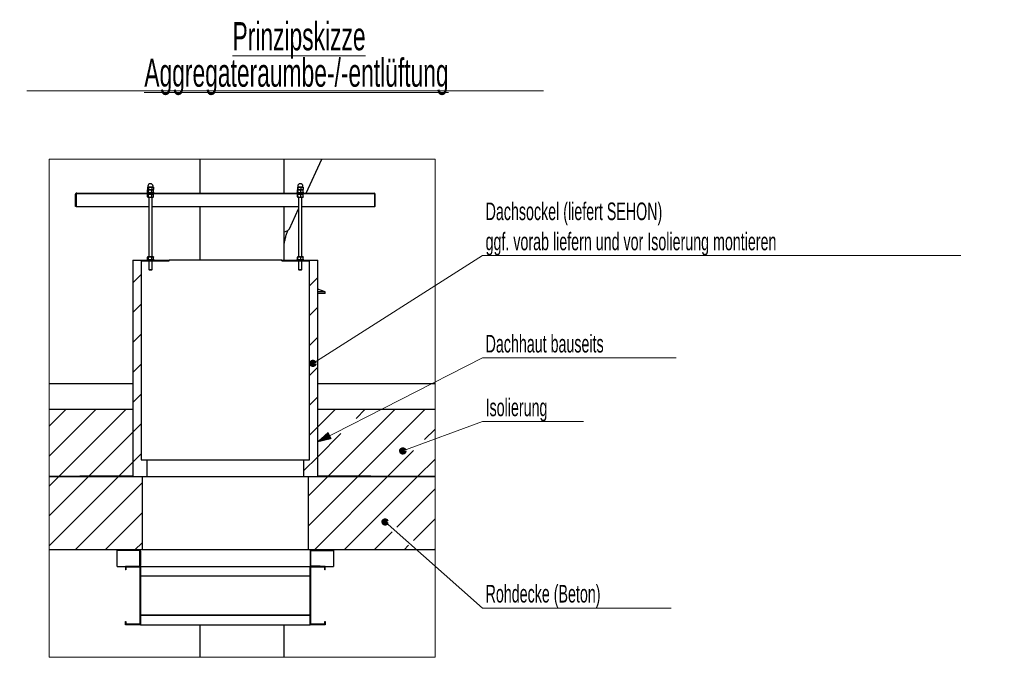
# Model space of a CAD drawing. Header units: millimetres. Extents: x 250 to 59450, y 0 to 41800.
# Tile 8 of 11: x 38456 to 45848, y 13119 to 17907. Entities that reach past the tile are written whole.
import ezdxf

# ---------------------------------------------------------------- set-up
doc = ezdxf.new("R2010")
doc.units = ezdxf.units.MM
doc.header["$LTSCALE"] = 50
doc.styles.add('SLDTEXTSTYLE0', font='TXT', dxfattribs={"width": 0.605})

# ---------------------------------------------------------------- blocks, each defined once
blk = doc.blocks.new('SW_NOTE_0_30')
at = {"color": 0, "linetype": 'Continuous', "lineweight": 18}
for p, q in [((-54541, -12127), (-23835, -12127)), ((-23835, -12127), (4461, -12127)), ((4461, -12127), (12546, -12127)), ((12546, -12127), (17382, -12127)), ((17382, -12127), (25466, -12127)), ((25466, -12127), (33551, -12127)), ((33551, -12127), (45663, -12127)), ((45663, -12127), (53747, -12127)), ((53747, -12127), (61832, -12127)), ((61832, -12127), (66668, -12127)), ((66668, -12127), (70710, -12127)), ((70710, -12127), (75546, -12127)), ((75546, -12127), (83630, -12127)), ((83630, -12127), (91715, -12127)), ((91715, -12127), (95757, -12127)), ((95757, -12127), (98991, -12127)), ((98991, -12127), (107075, -12127)), ((107075, -12127), (111118, -12127)), ((111118, -12127), (115160, -12127)), ((115160, -12127), (123244, -12127)), ((123244, -12127), (131329, -12127)), ((131329, -12127), (139413, -12127))]:
    blk.add_line(p, q, dxfattribs=at)
at = {"color": 0, "linetype": 'Continuous', "lineweight": 18, "char_height": 10583.33, "attachment_point": 2, "style": 'SLDTEXTSTYLE0'}
for s, insert in [('\\LPrinzipskizze', (47625, 13643)), ('\\LAggregateraumbe-/-entlüftung', (46662, -28))]:
    blk.add_mtext(s, dxfattribs=dict(at, insert=insert))
blk = doc.blocks.new('SW_NOTE_0_31')
at = {"color": 0, "linetype": 'Continuous', "lineweight": 18, "insert": (0, 8527), "char_height": 6614.58, "attachment_point": 1, "style": 'SLDTEXTSTYLE0'}
blk.add_mtext('Rohdecke (Beton)', dxfattribs=at)
blk = doc.blocks.new('SW_NOTE_0_32')
at = {"color": 0, "linetype": 'Continuous', "lineweight": 18, "insert": (0, 8527), "char_height": 6614.6, "attachment_point": 1, "style": 'SLDTEXTSTYLE0'}
blk.add_mtext('Isolierung', dxfattribs=at)
blk = doc.blocks.new('SW_NOTE_0_33')
at = {"color": 0, "linetype": 'Continuous', "lineweight": 18, "insert": (0, 8527), "char_height": 6614.58, "attachment_point": 1, "style": 'SLDTEXTSTYLE0'}
blk.add_mtext('Dachhaut bauseits', dxfattribs=at)
blk = doc.blocks.new('SW_NOTE_0_34')
at = {"color": 0, "linetype": 'Continuous', "lineweight": 18, "insert": (0, 8527), "char_height": 6614.58, "attachment_point": 1, "style": 'SLDTEXTSTYLE0'}
blk.add_mtext('Dachsockel (liefert SEHON)', dxfattribs=at)
blk = doc.blocks.new('SW_NOTE_0_35')
at = {"color": 0, "linetype": 'Continuous', "lineweight": 18, "insert": (0, 8527), "char_height": 6614.58, "attachment_point": 1, "style": 'SLDTEXTSTYLE0'}
blk.add_mtext('ggf. vorab liefern und vor Isolierung montieren', dxfattribs=at)
blk = doc.blocks.new('Block5')
at = {"linetype": 'Continuous', "true_color": 0x00007e}
h = blk.add_hatch(dxfattribs=at)
h.set_pattern_fill('ANSI31', color=176, scale=50, style=0)
h.paths.add_polyline_path([(105839, 82115), (104706, 84343), (100816, 80962)], flags=0)
at = {"color": 7, "linetype": 'Continuous', "lineweight": 18}
for p, q in [((56504, 187018), (0, 187018)), ((0, 187018), (0, 102835)), ((88254, 187018), (56504, 187018)), ((102352, 187018), (88254, 187018)), ((144847, 187018), (102352, 187018)), ((144847, 102835), (144847, 187018)), ((0, 102835), (0, 93135)), ((144847, 93135), (144847, 102835)), ((0, 93135), (0, 86738)), ((144847, 85656), (144847, 93135)), ((0, 86738), (0, 75513)), ((144847, 74431), (144847, 85656)), ((0, 75513), (0, 67835)), ((144847, 67835), (144847, 74431)), ((0, 67835), (0, 64288)), ((144847, 63206), (144847, 67835)), ((0, 64288), (0, 53062)), ((144847, 51981), (144847, 63206)), ((0, 53062), (0, 41837)), ((144847, 40755), (144847, 51981)), ((0, 41837), (0, 40335)), ((144847, 40335), (144847, 40755)), ((0, 40335), (0, 0)), ((144847, 0), (144847, 40335)), ((0, 0), (56504, 0)), ((56504, 0), (88254, 0)), ((88254, 0), (144847, 0))]:
    blk.add_line(p, q, dxfattribs=at)
at = {"color": 11, "linetype": 'Continuous', "lineweight": 25, "true_color": 0xff8080}
for p, q in [((56504, 187018), (56504, 174273)), ((88254, 174273), (88254, 187018)), ((96401, 174273), (102352, 187018)), ((56504, 169273), (56504, 149085)), ((88254, 149085), (88254, 169273)), ((90149, 160882), (93629, 168334)), ((88254, 159766), (88265, 159768)), ((88265, 159768), (88637, 159848)), ((88637, 159848), (88974, 159949)), ((88974, 159949), (89273, 160072)), ((89273, 160072), (89535, 160215)), ((89535, 160215), (89759, 160379)), ((89759, 160379), (89944, 160563)), ((89944, 160563), (90089, 160767)), ((90089, 160767), (90149, 160882)), ((103629, 137210), (100816, 138247)), ((103629, 137210), (100816, 137210)), ((103629, 136585), (103629, 137210)), ((103629, 136585), (100816, 136585)), ((56504, 12210), (56504, 0)), ((88254, 0), (88254, 12210))]:
    blk.add_line(p, q, dxfattribs=at)
at = {"color": 128, "linetype": 'Continuous', "lineweight": 25, "true_color": 0x004242}
for p, q in [((9879, 169273), (9879, 173828)), ((10066, 169273), (10066, 173828)), ((10075, 173828), (10075, 169273)), ((10323, 174273), (121934, 174273)), ((10323, 174085), (121934, 174085)), ((122182, 173828), (122182, 169273)), ((122191, 169273), (122191, 173828)), ((122379, 169273), (122379, 173828)), ((10066, 169273), (9879, 169273)), ((10075, 169273), (37379, 169273)), ((38629, 169273), (93629, 169273)), ((94879, 169273), (122182, 169273)), ((122379, 169273), (122191, 169273))]:
    blk.add_line(p, q, dxfattribs=at)
at = {"color": 250, "linetype": 'Continuous', "lineweight": 18, "true_color": 0x373737}
for p, q in [((20182, 174273), (19995, 174085)), ((31408, 174273), (31220, 174085)), ((42633, 174273), (42445, 174085)), ((53858, 174273), (53671, 174085)), ((65084, 174273), (64896, 174085)), ((76309, 174273), (76121, 174085)), ((87534, 174273), (87347, 174085)), ((98759, 174273), (98572, 174085)), ((109985, 174273), (109797, 174085)), ((121210, 174273), (121023, 174085)), ((34566, 143755), (31441, 140630)), ((100816, 142653), (97691, 139528)), ((34566, 132530), (31441, 129405)), ((100816, 131428), (97691, 128303)), ((34566, 121305), (31441, 118180)), ((100816, 120203), (97691, 117078)), ((34566, 110079), (31441, 106954)), ((100816, 108977), (97691, 105852)), ((34566, 98854), (31441, 95729)), ((100816, 97752), (97691, 94627)), ((6397, 93135), (0, 86738)), ((17622, 93135), (0, 75513)), ((28847, 93135), (3547, 67835)), ((107425, 93135), (100816, 86527)), ((129875, 93135), (104825, 68085)), ((118650, 93135), (115200, 89685)), ((141101, 93135), (116050, 68085)), ((34566, 87629), (31441, 84504)), ((100816, 86527), (97691, 83402)), ((144847, 85656), (140920, 81730)), ((31441, 84504), (15023, 68085)), ((109488, 83973), (100816, 75301)), ((34566, 76403), (31441, 73278)), ((100816, 75301), (95504, 69989)), ((136793, 77602), (127026, 67835)), ((144847, 74431), (138251, 67835)), ((31441, 73278), (26248, 68085)), ((3547, 67835), (0, 64288)), ((14773, 67835), (0, 53062)), ((25998, 67835), (0, 41837)), ((15023, 68085), (14773, 67835)), ((26248, 68085), (25998, 67835)), ((104575, 67835), (97379, 60639)), ((115800, 67835), (97379, 49413)), ((127026, 67835), (99526, 40335)), ((104825, 68085), (104575, 67835)), ((138251, 67835), (110751, 40335)), ((116050, 68085), (115800, 67835)), ((34879, 65490), (9723, 40335)), ((144847, 63206), (130503, 48861)), ((34879, 54265), (20949, 40335)), ((144847, 51981), (136690, 43823)), ((128726, 47084), (121976, 40335)), ((34879, 43040), (32174, 40335)), ((134913, 42046), (133202, 40335)), ((144847, 40755), (144427, 40335)), ((32174, 40335), (31986, 40148)), ((98191, 39000), (98004, 38813)), ((99526, 40335), (99338, 40148)), ((34254, 31190), (34066, 31002)), ((103629, 33213), (103441, 33025)), ((98191, 27775), (98004, 27588)), ((34254, 19964), (34066, 19777)), ((98191, 16550), (98004, 16362))]:
    blk.add_line(p, q, dxfattribs=at)
at = {"color": 254, "linetype": 'Continuous', "lineweight": 25, "true_color": 0xe8e8e8}
for p, q in [((36754, 174523), (36754, 174273)), ((36754, 174523), (39254, 174523)), ((36754, 174085), (36754, 173835)), ((36754, 173835), (39254, 173835)), ((36857, 174612), (36857, 175483)), ((36857, 172874), (36857, 173746)), ((37004, 175573), (36915, 175521)), ((36915, 174574), (37004, 174523)), ((37004, 173835), (36915, 173784)), ((37085, 175573), (37887, 175573)), ((37314, 174612), (37314, 175483)), ((37314, 172874), (37314, 173746)), ((37887, 175573), (38806, 175573)), ((38461, 174612), (38461, 175483)), ((38461, 172874), (38461, 173746)), ((38806, 175573), (39004, 175573)), ((39093, 175521), (39004, 175573)), ((39004, 174523), (39093, 174574)), ((39093, 173784), (39004, 173835)), ((39151, 174612), (39151, 175483)), ((39151, 172874), (39151, 173746)), ((39254, 174273), (39254, 174523)), ((39254, 173835), (39254, 174085)), ((93004, 174523), (93004, 174273)), ((93004, 174523), (95504, 174523)), ((93004, 174085), (93004, 173835)), ((93004, 173835), (95504, 173835)), ((93236, 175559), (93163, 175483)), ((93163, 174612), (93163, 175483)), ((93163, 174612), (93236, 174536)), ((93236, 173822), (93163, 173746)), ((93163, 172874), (93163, 173746)), ((93254, 175573), (93235, 175562)), ((93235, 174533), (93254, 174523)), ((93254, 173835), (93235, 173825)), ((93254, 175573), (93272, 175573)), ((93272, 175573), (93926, 175573)), ((93380, 174612), (93380, 175483)), ((93380, 172874), (93380, 173746)), ((93926, 175573), (94908, 175573)), ((94471, 174612), (94471, 175483)), ((94471, 172874), (94471, 173746)), ((94908, 175573), (95254, 175573)), ((95272, 175562), (95254, 175573)), ((95254, 174523), (95272, 174533)), ((95272, 173825), (95254, 173835)), ((95345, 174612), (95345, 175483)), ((95345, 172874), (95345, 173746)), ((95504, 174273), (95504, 174523)), ((95504, 173835), (95504, 174085)), ((36915, 172836), (37004, 172785)), ((37004, 172785), (37085, 172785)), ((37085, 172785), (37887, 172785)), ((37379, 172785), (37379, 150385)), ((37887, 172785), (38806, 172785)), ((38629, 150385), (38629, 172785)), ((38806, 172785), (39004, 172785)), ((39004, 172785), (39093, 172836)), ((93235, 172796), (93254, 172785)), ((93254, 172785), (93272, 172785)), ((93272, 172785), (93926, 172785)), ((93629, 172785), (93629, 150385)), ((93926, 172785), (94908, 172785)), ((94879, 150385), (94879, 172785)), ((94908, 172785), (95254, 172785)), ((95254, 172785), (95272, 172796)), ((36754, 149335), (36754, 149085)), ((36754, 149335), (39254, 149335)), ((36857, 149424), (36857, 150296)), ((37004, 150385), (36915, 150334)), ((36915, 149386), (37004, 149335)), ((37004, 150385), (37085, 150385)), ((37085, 150385), (37887, 150385)), ((37314, 149424), (37314, 150296)), ((37379, 148835), (37379, 145585)), ((37887, 150385), (38806, 150385)), ((38461, 149424), (38461, 150296)), ((38629, 145585), (38629, 148835)), ((38806, 150385), (39004, 150385)), ((39093, 150334), (39004, 150385)), ((39004, 149335), (39093, 149386)), ((39151, 149424), (39151, 150296)), ((39254, 149085), (39254, 149335)), ((93004, 149335), (93004, 149085)), ((93004, 149335), (95504, 149335)), ((93163, 149424), (93163, 150296)), ((93163, 149424), (93236, 149349)), ((93254, 150385), (93235, 150375)), ((93235, 149346), (93254, 149335)), ((93254, 150385), (93272, 150385)), ((93272, 150385), (93926, 150385)), ((93380, 149424), (93380, 150296)), ((93629, 148835), (93629, 145585)), ((93926, 150385), (94908, 150385)), ((94471, 149424), (94471, 150296)), ((94879, 145585), (94879, 148835)), ((94908, 150385), (95254, 150385)), ((95272, 150375), (95254, 150385)), ((95254, 149335), (95272, 149346)), ((95345, 149424), (95345, 150296)), ((95504, 149085), (95504, 149335)), ((37379, 145585), (37504, 145460)), ((37379, 145585), (38629, 145585)), ((37504, 145460), (38504, 145460)), ((38504, 145460), (38629, 145585)), ((93629, 145585), (93754, 145460)), ((93629, 145585), (94879, 145585)), ((93754, 145460), (94754, 145460)), ((94754, 145460), (94879, 145585))]:
    blk.add_line(p, q, dxfattribs=at)
at = {"color": 7, "linetype": 'Continuous', "lineweight": 25}
for p, q in [((36857, 176490), (36857, 175629)), ((37085, 175573), (36857, 175629)), ((36911, 175606), (37004, 175573)), ((37035, 176573), (36912, 176518)), ((37035, 176854), (37035, 176573)), ((37425, 176573), (37035, 176573)), ((37314, 175629), (37085, 175573)), ((37887, 175573), (37085, 175573)), ((37314, 176490), (37314, 175629)), ((37887, 175573), (37314, 175629)), ((38972, 176573), (37425, 176573)), ((38461, 175629), (37887, 175573)), ((38806, 175573), (37887, 175573)), ((38461, 176490), (38461, 175629)), ((38972, 176573), (38972, 176854)), ((39095, 176518), (38972, 176573)), ((39004, 175573), (39096, 175606)), ((39151, 176490), (39093, 176511)), ((39093, 175615), (39151, 175629)), ((39151, 176490), (39151, 175629)), ((93163, 176490), (93163, 175629)), ((93197, 175611), (93163, 175629)), ((93232, 175581), (93254, 175573)), ((93285, 176573), (93234, 176550)), ((93272, 175573), (93235, 175591)), ((93380, 175629), (93272, 175573)), ((93926, 175573), (93272, 175573)), ((93285, 176854), (93285, 176573)), ((93521, 176573), (93285, 176573)), ((93380, 176490), (93380, 175629)), ((93926, 175573), (93380, 175629)), ((95222, 176573), (93521, 176573)), ((94471, 175629), (93926, 175573)), ((94908, 175573), (93926, 175573)), ((94471, 176490), (94471, 175629)), ((95254, 175573), (94908, 175573)), ((95222, 176573), (95222, 176854)), ((95273, 176550), (95222, 176573)), ((95254, 175573), (95276, 175581)), ((95345, 176490), (95272, 176547)), ((95272, 175591), (95345, 175629)), ((95345, 176490), (95345, 175629))]:
    blk.add_line(p, q, dxfattribs=at)
at = {"color": 250, "linetype": 'Continuous', "lineweight": 25, "true_color": 0x373737}
for p, q in [((31441, 149085), (34566, 149085)), ((31441, 149085), (31441, 68085)), ((34566, 149085), (34566, 74085)), ((34566, 149085), (44977, 149085)), ((34566, 148835), (44977, 148835)), ((44977, 148835), (44977, 149085)), ((87281, 149085), (44977, 149085)), ((87281, 148835), (87281, 149085)), ((87281, 149085), (97691, 149085)), ((87281, 148835), (97691, 148835)), ((97691, 74085), (97691, 149085)), ((97691, 149085), (100816, 149085)), ((100816, 68085), (100816, 149085)), ((0, 102835), (31441, 102835)), ((100816, 102835), (144847, 102835)), ((0, 93135), (31441, 93135)), ((31441, 93135), (31441, 68085)), ((100816, 93135), (144847, 93135)), ((100816, 68085), (100816, 93135)), ((34566, 74085), (36754, 74085)), ((36754, 67835), (36754, 74085)), ((36754, 74085), (95504, 74085)), ((95504, 74085), (95504, 67835)), ((95504, 74085), (97691, 74085)), ((0, 67835), (34879, 67835)), ((11504, 67835), (0, 67835)), ((11504, 68085), (31441, 68085)), ((11504, 68085), (11504, 67835)), ((11504, 68085), (31441, 68085)), ((11504, 68085), (11504, 67835)), ((11504, 67835), (36754, 67835)), ((34879, 67835), (34879, 40335)), ((36754, 67835), (95504, 67835)), ((95504, 67835), (120754, 67835)), ((97379, 40335), (97379, 67835)), ((97379, 67835), (144847, 67835)), ((100816, 68085), (120754, 68085)), ((100816, 68085), (120754, 68085)), ((120754, 67835), (120754, 68085)), ((120754, 67835), (120754, 68085)), ((144847, 67835), (120754, 67835)), ((34879, 40335), (0, 40335)), ((97379, 40335), (34879, 40335)), ((144847, 40335), (97379, 40335))]:
    blk.add_line(p, q, dxfattribs=at)
at = {"color": 176, "linetype": 'Continuous', "lineweight": 18, "true_color": 0x00007e}
for p, q in [((162645, 150883), (98962, 110367)), ((342203, 150883), (162645, 150883)), ((100017, 111038), (101072, 111709)), ((162645, 112413), (100816, 80962)), ((235390, 112413), (162645, 112413)), ((162645, 88480), (132740, 77483)), ((200602, 88480), (162645, 88480)), ((104706, 84343), (100816, 80962)), ((100816, 80962), (105839, 82115)), ((105839, 82115), (104706, 84343)), ((133913, 77915), (135087, 78346)), ((162645, 18501), (126082, 50849)), ((127018, 50021), (127954, 49193)), ((233430, 18501), (162645, 18501))]:
    blk.add_line(p, q, dxfattribs=at)
at = {"color": 132, "linetype": 'Continuous', "lineweight": 25, "true_color": 0x00b4b4}
for p, q in [((25504, 40148), (25504, 40335)), ((25504, 40335), (33809, 40335)), ((33809, 40148), (25504, 40148)), ((25504, 39891), (25504, 40148)), ((25504, 34529), (25504, 39891)), ((34066, 34529), (34066, 39891)), ((34254, 39891), (34254, 34529)), ((98004, 39891), (98004, 34529)), ((98191, 34529), (98191, 39891)), ((106754, 40335), (98448, 40335)), ((98448, 40148), (106754, 40148)), ((106754, 40148), (106754, 40335)), ((106754, 40148), (106754, 39891)), ((106754, 39891), (106754, 34529)), ((25504, 34085), (25504, 34529)), ((25504, 34085), (28629, 34085)), ((30504, 34273), (33809, 34273)), ((30504, 34085), (30504, 34273)), ((33809, 34085), (30504, 34085)), ((101754, 34273), (98448, 34273)), ((98448, 34085), (101754, 34085)), ((101754, 34085), (101754, 34273)), ((103629, 34085), (106754, 34085)), ((106754, 34529), (106754, 34085))]:
    blk.add_line(p, q, dxfattribs=at)
at = {"color": 251, "linetype": 'Continuous', "lineweight": 25, "true_color": 0x6a6a6a}
for p, q in [((28629, 34085), (28629, 32835)), ((34254, 34085), (28629, 34085)), ((34066, 33898), (28816, 33898)), ((28816, 33898), (28816, 32835)), ((34066, 33898), (34066, 12398)), ((34254, 34085), (34254, 12210)), ((34254, 34085), (98004, 34085)), ((103629, 34085), (98004, 34085)), ((98004, 12210), (98004, 34085)), ((103441, 33898), (98191, 33898)), ((98191, 12398), (98191, 33898)), ((103441, 32835), (103441, 33898)), ((103629, 32835), (103629, 34085)), ((28816, 32835), (28629, 32835)), ((34254, 30528), (98004, 30528)), ((103629, 32835), (103441, 32835)), ((34254, 15944), (98004, 15944)), ((34254, 15767), (98004, 15767)), ((28629, 13460), (28816, 13460)), ((28629, 12210), (28629, 13460)), ((34254, 12210), (28629, 12210)), ((28816, 13460), (28816, 12398)), ((34066, 12398), (28816, 12398)), ((34254, 12210), (98004, 12210)), ((103629, 12210), (98004, 12210)), ((103441, 12398), (98191, 12398)), ((103441, 12398), (103441, 13460)), ((103441, 13460), (103629, 13460)), ((103629, 13460), (103629, 12210))]:
    blk.add_line(p, q, dxfattribs=at)
at = {"color": 176, "linetype": 'Continuous', "lineweight": 200, "true_color": 0x00007e}
for centre in [(98962, 110367), (132740, 77483), (126082, 50849)]:
    blk.add_circle(centre, 625, dxfattribs=at)
at = {"color": 7, "linetype": 'Continuous', "lineweight": 25}
for centre in [(38004, 176854), (94254, 176854)]:
    blk.add_arc(centre, 969, 0, 180, dxfattribs=at)
at = {"color": 128, "linetype": 'Continuous', "lineweight": 25, "true_color": 0x004242}
for centre, radius, start, end in [((10323, 173828), 444, 89.99294, 180.00898), ((10323, 173828), 257, 90.01158, 179.98177), ((121934, 173828), 444, 0.00414, 90.00162), ((121934, 173828), 257, 359.99554, 90.01111)]:
    blk.add_arc(centre, radius, start, end, dxfattribs=at)
at = {"color": 132, "linetype": 'Continuous', "lineweight": 25, "true_color": 0x00b4b4}
for centre, radius, start, end in [((33809, 39891), 444, 359.9918, 90.00531), ((33809, 39891), 257, 0.01672, 89.98806), ((98448, 39891), 444, 90.00781, 179.99508), ((98448, 39891), 257, 90.00254, 180.00598), ((33809, 34529), 444, 269.99463, 0.00825), ((33809, 34530), 257, 270.01194, 359.98336), ((98448, 34529), 444, 180.00487, 269.99225), ((98448, 34529), 257, 179.99394, 269.99746)]:
    blk.add_arc(centre, radius, start, end, dxfattribs=at)
at = {"color": 128, "linetype": 'Continuous', "lineweight": 25, "true_color": 0x004242}
for points, knots in [([(10323, 174085), (10301, 174080), (10251, 174069), (10191, 174004), (10133, 173923), (10095, 173860), (10075, 173828)], [0, 0, 0, 0, 0.1782603, 0.4074246, 0.6932703, 1, 1, 1, 1]), ([(10142, 174009), (10127, 173969), (10104, 173909), (10082, 173849), (10075, 173828)], [0, 0, 0, 0, 0.6630063, 1, 1, 1, 1]), ([(122182, 173828), (122162, 173862), (122123, 173925), (122064, 174006), (122004, 174070), (121955, 174081), (121934, 174085)], [0, 0, 0, 0, 0.3181675, 0.6021172, 0.8289792, 1, 1, 1, 1]), ([(122182, 173828), (122165, 173881), (122144, 173942), (122119, 174001), (122115, 174009)], [0, 0, 0, 0, 0.8573221, 1, 1, 1, 1])]:
    blk.add_open_spline(points, degree=3, knots=knots, dxfattribs=at)
at = {"color": 7, "linetype": 'Continuous', "lineweight": 25}
for points, knots in [([(36857, 176490), (36913, 176517), (37023, 176571), (37191, 176553), (37279, 176508), (37314, 176490)], [0, 0, 0, 0, 0.3819616, 0.7560461, 1, 1, 1, 1]), ([(37314, 176490), (37457, 176517), (37747, 176571), (38136, 176555), (38372, 176508), (38461, 176490)], [0, 0, 0, 0, 0.3766547, 0.7647924, 1, 1, 1, 1]), ([(38461, 176490), (38489, 176500), (38594, 176537), (38789, 176571), (38995, 176544), (39112, 176503), (39151, 176490)], [0, 0, 0, 0, 0.1292522, 0.4739744, 0.8274516, 1, 1, 1, 1]), ([(38806, 175573), (38718, 175579), (38601, 175588), (38489, 175620), (38461, 175629)], [0, 0, 0, 0, 0.7455328, 1, 1, 1, 1]), ([(39151, 175629), (39147, 175628), (39036, 175594), (38919, 175583), (38806, 175573)], [0, 0, 0, 0, 0.0288327, 1, 1, 1, 1]), ([(93163, 176490), (93187, 176518), (93232, 176569), (93331, 176548), (93365, 176508), (93380, 176490)], [0, 0, 0, 0, 0.39913412, 0.73123347, 1, 1, 1, 1]), ([(93380, 176490), (93516, 176517), (93792, 176571), (94163, 176555), (94387, 176508), (94471, 176490)], [0, 0, 0, 0, 0.37678256, 0.76460806, 1, 1, 1, 1]), ([(94471, 176490), (94508, 176500), (94642, 176537), (94887, 176571), (95146, 176544), (95296, 176503), (95345, 176490)], [0, 0, 0, 0, 0.12786407, 0.47372775, 0.82915041, 1, 1, 1, 1]), ([(94908, 175573), (94798, 175579), (94651, 175587), (94507, 175620), (94471, 175629)], [0, 0, 0, 0, 0.74751278, 1, 1, 1, 1]), ([(95345, 175629), (95340, 175628), (95198, 175594), (95051, 175583), (94908, 175573)], [0, 0, 0, 0, 0.0283865, 1, 1, 1, 1])]:
    blk.add_open_spline(points, degree=3, knots=knots, dxfattribs=at)
at = {"color": 254, "linetype": 'Continuous', "lineweight": 25, "true_color": 0xe8e8e8}
for points, knots in [([(37085, 175573), (37065, 175571), (36981, 175565), (36910, 175518), (36857, 175483)], [0, 0, 0, 0, 0.2483248, 1, 1, 1, 1]), ([(36857, 174612), (36910, 174577), (36981, 174530), (37065, 174524), (37085, 174523)], [0, 0, 0, 0, 0.7516752, 1, 1, 1, 1]), ([(37085, 173835), (37065, 173834), (36981, 173828), (36910, 173781), (36857, 173746)], [0, 0, 0, 0, 0.24831317, 1, 1, 1, 1]), ([(37314, 175483), (37295, 175496), (37228, 175545), (37145, 175561), (37085, 175573)], [0, 0, 0, 0, 0.2738918, 1, 1, 1, 1]), ([(37085, 174523), (37145, 174534), (37228, 174550), (37295, 174599), (37314, 174612)], [0, 0, 0, 0, 0.7261082, 1, 1, 1, 1]), ([(37314, 173746), (37295, 173759), (37228, 173807), (37145, 173823), (37085, 173835)], [0, 0, 0, 0, 0.2739206, 1, 1, 1, 1]), ([(37887, 175573), (37874, 175572), (37771, 175572), (37577, 175552), (37402, 175506), (37314, 175483)], [0, 0, 0, 0, 0.0700664, 0.5307013, 1, 1, 1, 1]), ([(37314, 174612), (37407, 174587), (37595, 174537), (37789, 174527), (37887, 174523)], [0, 0, 0, 0, 0.49551807, 1, 1, 1, 1]), ([(37887, 173835), (37874, 173835), (37771, 173834), (37577, 173815), (37402, 173769), (37314, 173746)], [0, 0, 0, 0, 0.070066, 0.5307023, 1, 1, 1, 1]), ([(38461, 175483), (38367, 175508), (38180, 175559), (37985, 175568), (37887, 175573)], [0, 0, 0, 0, 0.495522, 1, 1, 1, 1]), ([(37887, 174523), (37901, 174523), (38004, 174523), (38198, 174543), (38372, 174589), (38461, 174612)], [0, 0, 0, 0, 0.0700664, 0.5307013, 1, 1, 1, 1]), ([(38461, 173746), (38367, 173771), (38180, 173821), (37985, 173830), (37887, 173835)], [0, 0, 0, 0, 0.495522, 1, 1, 1, 1]), ([(38806, 175573), (38797, 175572), (38735, 175572), (38615, 175551), (38513, 175506), (38461, 175483)], [0, 0, 0, 0, 0.0684424, 0.5216356, 1, 1, 1, 1]), ([(38461, 174612), (38516, 174587), (38626, 174538), (38746, 174528), (38806, 174523)], [0, 0, 0, 0, 0.5047059, 1, 1, 1, 1]), ([(38806, 173835), (38797, 173835), (38735, 173834), (38615, 173814), (38513, 173769), (38461, 173746)], [0, 0, 0, 0, 0.0684412, 0.5216385, 1, 1, 1, 1]), ([(39151, 175483), (39095, 175508), (38985, 175558), (38865, 175568), (38806, 175573)], [0, 0, 0, 0, 0.5047992, 1, 1, 1, 1]), ([(38806, 174523), (38814, 174523), (38876, 174523), (38996, 174544), (39098, 174589), (39151, 174612)], [0, 0, 0, 0, 0.0682877, 0.5215562, 1, 1, 1, 1]), ([(39151, 173746), (39095, 173771), (38985, 173820), (38865, 173830), (38806, 173835)], [0, 0, 0, 0, 0.5047992, 1, 1, 1, 1]), ([(39091, 175521), (39092, 175521), (39115, 175514), (39133, 175498), (39151, 175483)], [0, 0, 0, 0, 0.0380159, 1, 1, 1, 1]), ([(39151, 174612), (39133, 174597), (39115, 174581), (39092, 174574), (39091, 174574)], [0, 0, 0, 0, 0.9619841, 1, 1, 1, 1]), ([(39091, 173784), (39092, 173783), (39115, 173777), (39133, 173761), (39151, 173746)], [0, 0, 0, 0, 0.0379531, 1, 1, 1, 1]), ([(93380, 175483), (93372, 175496), (93346, 175537), (93302, 175558), (93272, 175573)], [0, 0, 0, 0, 0.3213403, 1, 1, 1, 1]), ([(93272, 174523), (93302, 174537), (93346, 174558), (93372, 174599), (93380, 174612)], [0, 0, 0, 0, 0.6786597, 1, 1, 1, 1]), ([(93380, 173746), (93372, 173759), (93346, 173800), (93302, 173821), (93272, 173835)], [0, 0, 0, 0, 0.3214156, 1, 1, 1, 1]), ([(93926, 175573), (93913, 175572), (93815, 175572), (93630, 175552), (93464, 175506), (93380, 175483)], [0, 0, 0, 0, 0.06989057, 0.53008265, 1, 1, 1, 1]), ([(93380, 174612), (93469, 174587), (93647, 174537), (93833, 174527), (93926, 174523)], [0, 0, 0, 0, 0.4961698, 1, 1, 1, 1]), ([(93926, 173835), (93913, 173835), (93815, 173834), (93630, 173815), (93464, 173769), (93380, 173746)], [0, 0, 0, 0, 0.06989006, 0.53008381, 1, 1, 1, 1]), ([(94471, 175483), (94383, 175508), (94204, 175559), (94019, 175568), (93926, 175573)], [0, 0, 0, 0, 0.4960684, 1, 1, 1, 1]), ([(93926, 174523), (93939, 174523), (94037, 174523), (94222, 174543), (94387, 174589), (94471, 174612)], [0, 0, 0, 0, 0.06999786, 0.53018851, 1, 1, 1, 1]), ([(94471, 173746), (94383, 173771), (94204, 173821), (94019, 173830), (93926, 173835)], [0, 0, 0, 0, 0.4960684, 1, 1, 1, 1]), ([(94908, 175573), (94898, 175572), (94819, 175572), (94670, 175552), (94538, 175506), (94471, 175483)], [0, 0, 0, 0, 0.06936358, 0.52689217, 1, 1, 1, 1]), ([(94471, 174612), (94542, 174587), (94683, 174537), (94833, 174527), (94908, 174523)], [0, 0, 0, 0, 0.4993615, 1, 1, 1, 1]), ([(94908, 173835), (94898, 173835), (94819, 173834), (94670, 173814), (94538, 173769), (94471, 173746)], [0, 0, 0, 0, 0.0693628, 0.526894, 1, 1, 1, 1]), ([(95345, 175483), (95274, 175508), (95133, 175558), (94983, 175568), (94908, 175573)], [0, 0, 0, 0, 0.49943429, 1, 1, 1, 1]), ([(94908, 174523), (94918, 174523), (94997, 174523), (95146, 174543), (95278, 174589), (95345, 174612)], [0, 0, 0, 0, 0.0693727, 0.5268297, 1, 1, 1, 1]), ([(95345, 173746), (95274, 173771), (95133, 173821), (94983, 173830), (94908, 173835)], [0, 0, 0, 0, 0.49943429, 1, 1, 1, 1]), ([(95271, 175550), (95288, 175541), (95319, 175526), (95336, 175497), (95345, 175483)], [0, 0, 0, 0, 0.5441229, 1, 1, 1, 1]), ([(95345, 174612), (95336, 174599), (95319, 174569), (95288, 174554), (95271, 174545)], [0, 0, 0, 0, 0.4559133, 1, 1, 1, 1]), ([(95271, 173812), (95288, 173804), (95319, 173788), (95336, 173759), (95345, 173746)], [0, 0, 0, 0, 0.5440216, 1, 1, 1, 1]), ([(36857, 172874), (36910, 172839), (36981, 172792), (37065, 172787), (37085, 172785)], [0, 0, 0, 0, 0.7516868, 1, 1, 1, 1]), ([(37085, 172785), (37145, 172797), (37228, 172813), (37295, 172861), (37314, 172874)], [0, 0, 0, 0, 0.7260794, 1, 1, 1, 1]), ([(37314, 172874), (37407, 172849), (37595, 172799), (37789, 172790), (37887, 172785)], [0, 0, 0, 0, 0.495522, 1, 1, 1, 1]), ([(37887, 172785), (37901, 172785), (38004, 172786), (38198, 172806), (38372, 172851), (38461, 172874)], [0, 0, 0, 0, 0.070066, 0.5307023, 1, 1, 1, 1]), ([(38461, 172874), (38516, 172849), (38626, 172800), (38746, 172790), (38806, 172785)], [0, 0, 0, 0, 0.5047161, 1, 1, 1, 1]), ([(38806, 172785), (38814, 172785), (38876, 172786), (38996, 172807), (39098, 172851), (39151, 172874)], [0, 0, 0, 0, 0.0682865, 0.521559, 1, 1, 1, 1]), ([(39151, 172874), (39133, 172859), (39115, 172843), (39092, 172837), (39091, 172836)], [0, 0, 0, 0, 0.9620469, 1, 1, 1, 1]), ([(93163, 172874), (93185, 172839), (93213, 172795), (93262, 172787), (93272, 172785)], [0, 0, 0, 0, 0.79254928, 1, 1, 1, 1]), ([(93272, 172785), (93302, 172799), (93346, 172821), (93372, 172861), (93380, 172874)], [0, 0, 0, 0, 0.6785844, 1, 1, 1, 1]), ([(93380, 172874), (93469, 172849), (93647, 172799), (93833, 172790), (93926, 172785)], [0, 0, 0, 0, 0.4961742, 1, 1, 1, 1]), ([(93926, 172785), (93939, 172785), (94037, 172786), (94222, 172806), (94387, 172851), (94471, 172874)], [0, 0, 0, 0, 0.0699974, 0.5301897, 1, 1, 1, 1]), ([(94471, 172874), (94542, 172849), (94683, 172799), (94833, 172790), (94908, 172785)], [0, 0, 0, 0, 0.4993682, 1, 1, 1, 1]), ([(94908, 172785), (94918, 172785), (94997, 172786), (95146, 172806), (95278, 172851), (95345, 172874)], [0, 0, 0, 0, 0.069372, 0.5268315, 1, 1, 1, 1]), ([(95345, 172874), (95336, 172861), (95319, 172832), (95288, 172816), (95271, 172808)], [0, 0, 0, 0, 0.4559784, 1, 1, 1, 1]), ([(37085, 150385), (37065, 150384), (36981, 150378), (36910, 150331), (36857, 150296)], [0, 0, 0, 0, 0.248319, 1, 1, 1, 1]), ([(36857, 149424), (36910, 149389), (36981, 149342), (37065, 149337), (37085, 149335)], [0, 0, 0, 0, 0.751681, 1, 1, 1, 1]), ([(37314, 150296), (37295, 150309), (37228, 150357), (37145, 150373), (37085, 150385)], [0, 0, 0, 0, 0.2739062, 1, 1, 1, 1]), ([(37085, 149335), (37145, 149347), (37228, 149363), (37295, 149411), (37314, 149424)], [0, 0, 0, 0, 0.7260938, 1, 1, 1, 1]), ([(37887, 150385), (37874, 150385), (37771, 150384), (37577, 150365), (37402, 150319), (37314, 150296)], [0, 0, 0, 0, 0.0700664, 0.5307013, 1, 1, 1, 1]), ([(37314, 149424), (37407, 149399), (37595, 149349), (37789, 149340), (37887, 149335)], [0, 0, 0, 0, 0.495522, 1, 1, 1, 1]), ([(38461, 150296), (38367, 150321), (38180, 150371), (37985, 150380), (37887, 150385)], [0, 0, 0, 0, 0.49552, 1, 1, 1, 1]), ([(37887, 149335), (37901, 149335), (38004, 149336), (38198, 149356), (38372, 149401), (38461, 149424)], [0, 0, 0, 0, 0.0700661, 0.5306996, 1, 1, 1, 1]), ([(38806, 150385), (38797, 150385), (38735, 150384), (38615, 150364), (38513, 150319), (38461, 150296)], [0, 0, 0, 0, 0.0684424, 0.5216356, 1, 1, 1, 1]), ([(38461, 149424), (38516, 149399), (38626, 149350), (38746, 149340), (38806, 149335)], [0, 0, 0, 0, 0.5047161, 1, 1, 1, 1]), ([(39151, 150296), (39095, 150321), (38985, 150370), (38865, 150380), (38806, 150385)], [0, 0, 0, 0, 0.5047941, 1, 1, 1, 1]), ([(38806, 149335), (38814, 149335), (38876, 149336), (38996, 149357), (39098, 149401), (39151, 149424)], [0, 0, 0, 0, 0.0682868, 0.521552, 1, 1, 1, 1]), ([(39091, 150334), (39092, 150333), (39115, 150327), (39133, 150311), (39151, 150296)], [0, 0, 0, 0, 0.0379844, 1, 1, 1, 1]), ([(39151, 149424), (39133, 149409), (39115, 149393), (39092, 149387), (39091, 149386)], [0, 0, 0, 0, 0.96198628, 1, 1, 1, 1]), ([(93272, 150385), (93262, 150383), (93213, 150375), (93185, 150331), (93163, 150296)], [0, 0, 0, 0, 0.20746776, 1, 1, 1, 1]), ([(93380, 150296), (93372, 150309), (93346, 150350), (93302, 150371), (93272, 150385)], [0, 0, 0, 0, 0.3213779, 1, 1, 1, 1]), ([(93272, 149335), (93302, 149349), (93346, 149371), (93372, 149411), (93380, 149424)], [0, 0, 0, 0, 0.6786221, 1, 1, 1, 1]), ([(93926, 150385), (93913, 150385), (93815, 150384), (93630, 150365), (93464, 150319), (93380, 150296)], [0, 0, 0, 0, 0.06989057, 0.53008265, 1, 1, 1, 1]), ([(93380, 149424), (93469, 149399), (93647, 149349), (93833, 149340), (93926, 149335)], [0, 0, 0, 0, 0.4961742, 1, 1, 1, 1]), ([(94471, 150296), (94383, 150321), (94204, 150371), (94019, 150380), (93926, 150385)], [0, 0, 0, 0, 0.4960662, 1, 1, 1, 1]), ([(93926, 149335), (93939, 149335), (94037, 149336), (94222, 149356), (94387, 149401), (94471, 149424)], [0, 0, 0, 0, 0.0699975, 0.5301867, 1, 1, 1, 1]), ([(94908, 150385), (94898, 150385), (94819, 150384), (94670, 150364), (94538, 150319), (94471, 150296)], [0, 0, 0, 0, 0.06936358, 0.52689217, 1, 1, 1, 1]), ([(94471, 149424), (94542, 149399), (94683, 149349), (94833, 149340), (94908, 149335)], [0, 0, 0, 0, 0.4993682, 1, 1, 1, 1]), ([(95345, 150296), (95274, 150321), (95133, 150371), (94983, 150380), (94908, 150385)], [0, 0, 0, 0, 0.499431, 1, 1, 1, 1]), ([(94908, 149335), (94918, 149335), (94997, 149336), (95146, 149356), (95278, 149401), (95345, 149424)], [0, 0, 0, 0, 0.0693722, 0.526827, 1, 1, 1, 1]), ([(95271, 150362), (95288, 150354), (95319, 150338), (95336, 150309), (95345, 150296)], [0, 0, 0, 0, 0.5440541, 1, 1, 1, 1]), ([(95345, 149424), (95336, 149411), (95319, 149382), (95288, 149366), (95271, 149358)], [0, 0, 0, 0, 0.4559278, 1, 1, 1, 1])]:
    blk.add_open_spline(points, degree=3, knots=knots, dxfattribs=at)
at = {"color": 11, "linetype": 'Continuous', "lineweight": 25, "true_color": 0xff8080}
blk.add_open_spline([(88254, 155346), (88291, 155583), (88368, 156064), (88512, 156778), (88679, 157486), (88868, 158180), (89076, 158856), (89307, 159513), (89487, 159992), (89598, 160247), (89618, 160294)], degree=3, knots=[0, 0, 0, 0, 0.140379, 0.283404, 0.4248542, 0.5645028, 0.702134, 0.8375244, 0.9704851, 1, 1, 1, 1], dxfattribs=at)
at = {"color": 7, "linetype": 'Continuous', "lineweight": 18}
for name, p in [('SW_NOTE_0_30', (46156, 224843)), ('SW_NOTE_0_34', (163813, 162231)), ('SW_NOTE_0_35', (163813, 150911)), ('SW_NOTE_0_33', (163813, 112536)), ('SW_NOTE_0_32', (163813, 88622)), ('SW_NOTE_0_31', (163813, 18663))]:
    blk.add_blockref(name, p, dxfattribs=at)

msp = doc.modelspace()

# ---------------------------------------------------------------- block references
at = {"color": 7, "linetype": 'Continuous', "xscale": 0.02, "yscale": 0.02, "zscale": 0.02}
msp.add_blockref('Block5', (38677.56, 13119.31), dxfattribs=at)

doc.saveas('drawing.dxf')
